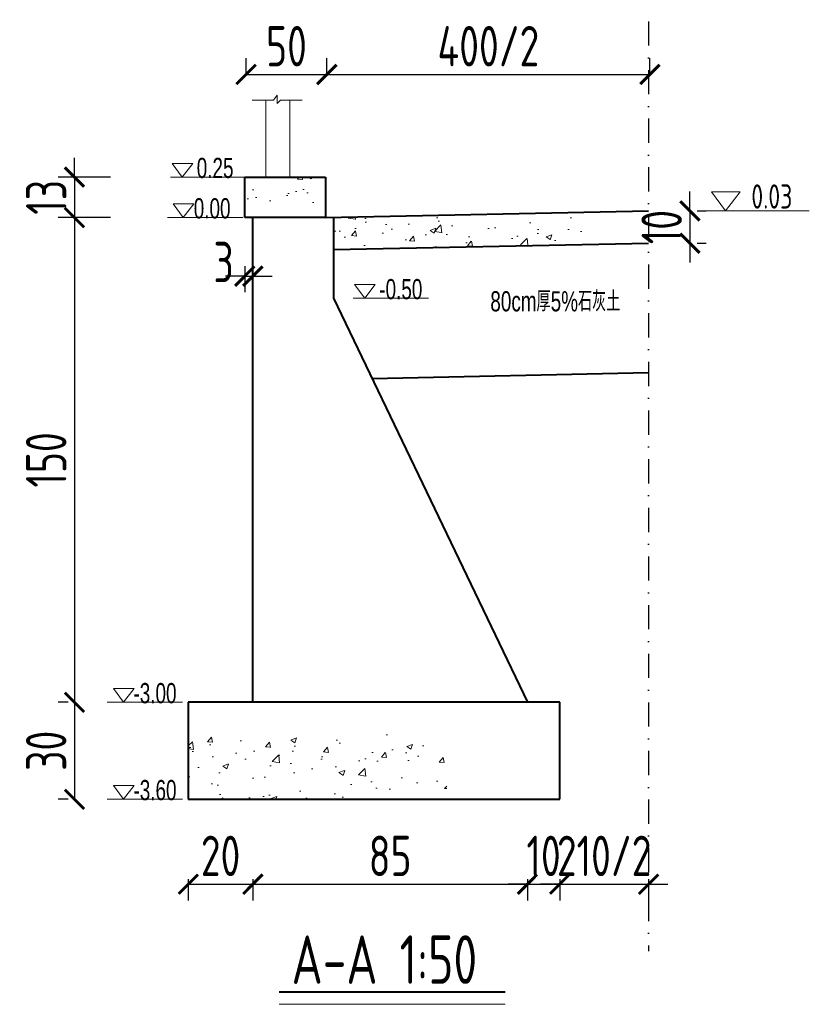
# Model space of a CAD drawing. Header units: inches. Extents: x 97745 to 142261, y 62673 to 100665.
# Tile 47 of 148: x 112619 to 113108, y 72689 to 73298. Entities that reach past the tile are written whole.
import ezdxf

# ---------------------------------------------------------------- set-up
doc = ezdxf.new("R2010")
doc.units = ezdxf.units.IN
doc.header["$MEASUREMENT"] = 0
doc.linetypes.add('DASHDOTX2', pattern=[2, 1, -0.5, 0, -0.5])
doc.layers.get('0').update_dxf_attribs({"lineweight": 15})
for name, color, linetype, lineweight in [('BM1', 7, 'Continuous', 15), ('文字', 7, 'Continuous', 20), ('轮廓线', 1, 'Continuous', 40)]:
    doc.layers.add(name, color=color, linetype=linetype, lineweight=lineweight)
doc.layers.add('轴线', color=3, linetype='DASHDOTX2')
doc.styles.add('HZTXT', font='tssdeng.shx', dxfattribs={"width": 0.75, "bigfont": 'hztxt.shx'})
doc.styles.get("Standard").update_dxf_attribs({"font": 'hztxt_e.shx', "width": 0.7, "bigfont": 'hztxt.shx'})
doc.dimstyles.new('3', dxfattribs={"dimtxt": 25, "dimasz": 12, "dimexe": 10, "dimexo": 30, "dimgap": 5, "dimtad": 1, "dimdec": 0, "dimzin": 0, "dimdsep": 46, "dimtxsty": 'HZTXT', "dimblk": 'ARCHTICK', "dimcen": 0, "dimclrt": 7, "dimazin": 2, "dimtfac": 1, "dimtdec": 0, "dimtix": 1, "dimtmove": 2, "dimatfit": 3, "dimfxl": 250, "dimtolj": 1, "dimtzin": 0, "dimarcsym": 0})

# ---------------------------------------------------------------- blocks, each defined once
blk = doc.blocks.new('_ArchTick')
at = {"color": 0, "linetype": 'ByBlock', "const_width": 0.15}
blk.add_lwpolyline([(-0.5, -0.5), (0.5, 0.5)], dxfattribs=at)
blk = doc.blocks.new('*D741')
at = {"color": 0, "lineweight": -2}
for p, q in [((112723.24, 72766.45), (112723.24, 72753.35)), ((112723.24, 72763.35), (112763.24, 72763.35)), ((112763.24, 72766.45), (112763.24, 72753.35))]:
    blk.add_line(p, q, dxfattribs=at)
at = {"color": 0, "lineweight": -2, "xscale": 12, "yscale": 12, "zscale": 12, "rotation": 180}
blk.add_blockref('_ArchTick', (112723.24, 72763.35), dxfattribs=at)
at = {"color": 0, "lineweight": -2, "xscale": 12, "yscale": 12, "zscale": 12}
blk.add_blockref('_ArchTick', (112763.24, 72763.35), dxfattribs=at)
at = {"color": 7, "insert": (112743.24, 72780.85), "char_height": 25, "attachment_point": 5, "style": 'HZTXT'}
blk.add_mtext('\\A1;20', dxfattribs=at)
blk = doc.blocks.new('*D742')
at = {"color": 0, "lineweight": -2}
for p, q in [((112763.24, 72766.45), (112763.24, 72753.35)), ((112763.24, 72763.35), (112933.24, 72763.35)), ((112933.24, 72766.45), (112933.24, 72753.35))]:
    blk.add_line(p, q, dxfattribs=at)
at = {"color": 0, "lineweight": -2, "xscale": 12, "yscale": 12, "zscale": 12, "rotation": 180}
blk.add_blockref('_ArchTick', (112763.24, 72763.35), dxfattribs=at)
at = {"color": 0, "lineweight": -2, "xscale": 12, "yscale": 12, "zscale": 12}
blk.add_blockref('_ArchTick', (112933.24, 72763.35), dxfattribs=at)
at = {"color": 7, "insert": (112848.24, 72780.85), "char_height": 25, "attachment_point": 5, "style": 'HZTXT'}
blk.add_mtext('\\A1;85', dxfattribs=at)
blk = doc.blocks.new('*D743')
at = {"color": 0, "lineweight": -2}
for p, q in [((112933.24, 72763.35), (112921.24, 72763.35)), ((112933.24, 72766.45), (112933.24, 72753.35)), ((112933.24, 72763.35), (112953.24, 72763.35)), ((112953.24, 72766.45), (112953.24, 72753.35)), ((112953.24, 72763.35), (112965.24, 72763.35))]:
    blk.add_line(p, q, dxfattribs=at)
at = {"color": 0, "lineweight": -2, "xscale": 12, "yscale": 12, "zscale": 12}
blk.add_blockref('_ArchTick', (112933.24, 72763.35), dxfattribs=at)
at = {"color": 0, "lineweight": -2, "xscale": 12, "yscale": 12, "zscale": 12, "rotation": 180}
blk.add_blockref('_ArchTick', (112953.24, 72763.35), dxfattribs=at)
at = {"color": 7, "insert": (112943.24, 72780.85), "char_height": 25, "attachment_point": 5, "style": 'HZTXT'}
blk.add_mtext('\\A1;10', dxfattribs=at)
blk = doc.blocks.new('*D744')
at = {"color": 0, "lineweight": -2}
for p, q in [((112652.77, 73200.89), (112652.77, 73212.89)), ((112675.16, 73200.89), (112642.77, 73200.89)), ((112652.77, 73200.89), (112652.77, 73175.89)), ((112675.16, 73175.89), (112642.77, 73175.89)), ((112652.77, 73175.89), (112652.77, 73163.89))]:
    blk.add_line(p, q, dxfattribs=at)
at = {"color": 0, "lineweight": -2, "xscale": 12, "yscale": 12, "zscale": 12}
for p, rotation in [((112652.77, 73200.89), 270), ((112652.77, 73175.89), 90)]:
    blk.add_blockref('_ArchTick', p, dxfattribs=dict(at, rotation=rotation))
at = {"color": 7, "insert": (112635.27, 73188.39), "char_height": 25, "attachment_point": 5, "rotation": 90, "style": 'HZTXT'}
blk.add_mtext('\\A1;13', dxfattribs=at)
blk = doc.blocks.new('*D745')
at = {"color": 0, "lineweight": -2}
for p, q in [((112648.96, 73175.89), (112642.77, 73175.89)), ((112652.77, 73175.89), (112652.77, 72875.89)), ((112648.96, 72875.89), (112642.77, 72875.89))]:
    blk.add_line(p, q, dxfattribs=at)
at = {"color": 0, "lineweight": -2, "xscale": 12, "yscale": 12, "zscale": 12}
for p, rotation in [((112652.77, 73175.89), 90), ((112652.77, 72875.89), 270)]:
    blk.add_blockref('_ArchTick', p, dxfattribs=dict(at, rotation=rotation))
at = {"color": 7, "insert": (112635.27, 73025.89), "char_height": 25, "attachment_point": 5, "rotation": 90, "style": 'HZTXT'}
blk.add_mtext('\\A1;150', dxfattribs=at)
blk = doc.blocks.new('*D746')
at = {"color": 0, "lineweight": -2}
for p, q in [((112648.96, 72875.89), (112642.77, 72875.89)), ((112652.77, 72875.89), (112652.77, 72815.89)), ((112648.96, 72815.89), (112642.77, 72815.89))]:
    blk.add_line(p, q, dxfattribs=at)
at = {"color": 0, "lineweight": -2, "xscale": 12, "yscale": 12, "zscale": 12}
for p, rotation in [((112652.77, 72875.89), 90), ((112652.77, 72815.89), 270)]:
    blk.add_blockref('_ArchTick', p, dxfattribs=dict(at, rotation=rotation))
at = {"color": 7, "insert": (112635.27, 72845.89), "char_height": 25, "attachment_point": 5, "rotation": 90, "style": 'HZTXT'}
blk.add_mtext('\\A1;30', dxfattribs=at)
blk = doc.blocks.new('三角形')
at = {"layer": '轮廓线', "color": 0, "lineweight": 20}
for p, q in [((24441.9, 199232.1), (24477.5, 199232.1)), ((24459.3, 199208.6), (24441.9, 199232.1)), ((24477.5, 199232.1), (24459.3, 199208.6))]:
    blk.add_line(p, q, dxfattribs=at)
blk = doc.blocks.new('*D750')
at = {"color": 0, "lineweight": -2}
for p, q in [((113033.86, 73179.98), (113033.86, 73191.98)), ((113033.86, 73179.98), (113033.86, 73159.98)), ((113038.24, 73179.98), (113043.86, 73179.98)), ((113033.86, 73159.98), (113033.86, 73147.98)), ((113038.24, 73159.98), (113043.86, 73159.98))]:
    blk.add_line(p, q, dxfattribs=at)
at = {"color": 0, "lineweight": -2, "xscale": 12, "yscale": 12, "zscale": 12}
for p, rotation in [((113033.86, 73179.98), 270), ((113033.86, 73159.98), 90)]:
    blk.add_blockref('_ArchTick', p, dxfattribs=dict(at, rotation=rotation))
at = {"color": 7, "insert": (113016.36, 73169.98), "char_height": 25, "attachment_point": 5, "rotation": 90, "style": 'HZTXT'}
blk.add_mtext('\\A1;10', dxfattribs=at)
blk = doc.blocks.new('*D747')
at = {"color": 0, "lineweight": -2}
for p, q in [((112759.06, 73264.61), (112759.06, 73274.41)), ((112809.06, 73264.61), (112809.06, 73274.41)), ((112759.06, 73264.41), (112809.06, 73264.41))]:
    blk.add_line(p, q, dxfattribs=at)
at = {"color": 0, "lineweight": -2, "xscale": 12, "yscale": 12, "zscale": 12, "rotation": 180}
blk.add_blockref('_ArchTick', (112759.06, 73264.41), dxfattribs=at)
at = {"color": 0, "lineweight": -2, "xscale": 12, "yscale": 12, "zscale": 12}
blk.add_blockref('_ArchTick', (112809.06, 73264.41), dxfattribs=at)
at = {"color": 7, "insert": (112784.06, 73281.91), "char_height": 25, "attachment_point": 5, "style": 'HZTXT'}
blk.add_mtext('\\A1;50', dxfattribs=at)
blk = doc.blocks.new('*D751')
at = {"color": 0, "lineweight": -2}
for p, q in [((112758.24, 73145.89), (112758.24, 73129.61)), ((112763.24, 73145.89), (112763.24, 73129.61)), ((112758.24, 73139.61), (112746.24, 73139.61)), ((112758.24, 73139.61), (112763.24, 73139.61)), ((112763.24, 73139.61), (112775.24, 73139.61))]:
    blk.add_line(p, q, dxfattribs=at)
at = {"color": 0, "lineweight": -2, "xscale": 12, "yscale": 12, "zscale": 12}
blk.add_blockref('_ArchTick', (112758.24, 73139.61), dxfattribs=at)
at = {"color": 0, "lineweight": -2, "xscale": 12, "yscale": 12, "zscale": 12, "rotation": 180}
blk.add_blockref('_ArchTick', (112763.24, 73139.61), dxfattribs=at)
at = {"color": 7, "insert": (112745.13, 73148.36), "char_height": 25, "attachment_point": 5, "style": 'HZTXT'}
blk.add_mtext('\\A1;3', dxfattribs=at)
blk = doc.blocks.new('*D748')
at = {"color": 0, "lineweight": -2}
for p, q in [((112809.06, 73264.61), (112809.06, 73274.41)), ((113009.06, 73264.61), (113009.06, 73274.41)), ((112809.06, 73264.41), (113009.06, 73264.41))]:
    blk.add_line(p, q, dxfattribs=at)
at = {"color": 0, "lineweight": -2, "xscale": 12, "yscale": 12, "zscale": 12, "rotation": 180}
blk.add_blockref('_ArchTick', (112809.06, 73264.41), dxfattribs=at)
at = {"color": 0, "lineweight": -2, "xscale": 12, "yscale": 12, "zscale": 12}
blk.add_blockref('_ArchTick', (113009.06, 73264.41), dxfattribs=at)
at = {"color": 7, "insert": (112909.06, 73281.91), "char_height": 25, "attachment_point": 5, "style": 'HZTXT'}
blk.add_mtext('\\A1;400/2', dxfattribs=at)
blk = doc.blocks.new('*D749')
at = {"color": 0, "lineweight": -2}
for p, q in [((112953.24, 72763.35), (112941.24, 72763.35)), ((112953.24, 72766.45), (112953.24, 72753.35)), ((112953.24, 72763.35), (113008.24, 72763.35)), ((113008.24, 72766.45), (113008.24, 72753.35)), ((113008.24, 72763.35), (113020.24, 72763.35))]:
    blk.add_line(p, q, dxfattribs=at)
at = {"color": 0, "lineweight": -2, "xscale": 12, "yscale": 12, "zscale": 12}
blk.add_blockref('_ArchTick', (112953.24, 72763.35), dxfattribs=at)
at = {"color": 0, "lineweight": -2, "xscale": 12, "yscale": 12, "zscale": 12, "rotation": 180}
blk.add_blockref('_ArchTick', (113008.24, 72763.35), dxfattribs=at)
at = {"color": 7, "insert": (112980.74, 72780.85), "char_height": 25, "attachment_point": 5, "style": 'HZTXT'}
blk.add_mtext('\\A1;210/2', dxfattribs=at)

msp = doc.modelspace()

# ---------------------------------------------------------------- hatches: boundary and pattern name
h = msp.add_hatch()
h.set_pattern_fill('AR-CONC', color=256, scale=5, style=0)
h.set_pattern_definition([(50, (65705.174, -27324.316), (35.863009, -3.137607), [3.75, -41.25]), (355, (65705.174, -27324.316), (-6.937567, 37.609607), [3, -33]), (100.4514, (65708.162, -27324.578), (28.925469, 34.471977), [3.18701, -35.057106]), (46.1842, (65705.174, -27314.316), (53.362052, -8.27595), [5.625, -61.875]), (96.6356, (65709.62, -27315.006), (46.733135, 48.705894), [4.780514, -52.58565]), (351.1842, (65705.174, -27314.316), (46.733097, 48.70593), [4.5, -49.5]), (21, (65710.174, -27316.816), (29.8453526, -20.1309445), [3.75, -41.25]), (326, (65710.174, -27316.816), (12.165767, 36.257502), [3, -33]), (71.4514, (65712.66, -27318.494), (42.011131, 16.126525), [3.18701, -35.057106]), (37.5, (65705.174, -27324.316), (0.6079928, 16.6446927), [0, -32.6, 0, -33.5, 0, -33.125]), (7.5, (65705.174, -27324.316), (13.153477, 19.7205856), [0, -19.1, 0, -31.85, 0, -12.625]), (327.5, (65694.024, -27324.316), (26.6911218, -1.1277436), [0, -12.5, 0, -39, 0, -51.75]), (317.5, (65689.024, -27324.316), (29.1593085, 5.005249), [0, -16.25, 0, -25.9, 0, -36.75])])
h.paths.add_polyline_path([(112758.238, 73200.89), (112758.238, 73175.89), (112763.238, 73175.89), (112808.238, 73175.89), (112808.238, 73200.89)])
h = msp.add_hatch()
h.set_pattern_fill('AR-CONC', color=256, scale=5, style=0)
h.set_pattern_definition([(50, (65705.174, -25839.316), (35.863009, -3.137607), [3.75, -41.25]), (355, (65705.174, -25839.316), (-6.937567, 37.609607), [3, -33]), (100.4514, (65708.162, -25839.578), (28.925469, 34.471977), [3.18701, -35.057106]), (46.1842, (65705.174, -25829.316), (53.362052, -8.27595), [5.625, -61.875]), (96.6356, (65709.62, -25830.006), (46.733135, 48.705894), [4.780514, -52.58565]), (351.1842, (65705.174, -25829.316), (46.733097, 48.70593), [4.5, -49.5]), (21, (65710.174, -25831.816), (29.845353, -20.1309445), [3.75, -41.25]), (326, (65710.174, -25831.816), (12.165767, 36.257502), [3, -33]), (71.4514, (65712.66, -25833.494), (42.011131, 16.126525), [3.18701, -35.057106]), (37.5, (65705.174, -25839.316), (0.6079928, 16.6446927), [0, -32.6, 0, -33.5, 0, -33.125]), (7.5, (65705.174, -25839.316), (13.153477, 19.7205856), [0, -19.1, 0, -31.85, 0, -12.625]), (327.5, (65694.024, -25839.316), (26.6911218, -1.1277436), [0, -12.5, 0, -39, 0, -51.75]), (317.5, (65689.024, -25839.316), (29.1593085, 5.005249), [0, -16.25, 0, -25.9, 0, -36.75])])
h.paths.add_polyline_path([(112970.698, 73169.822), (112969.307, 73171.111), (112972.53, 73171.111), (112970.698, 73172.528), (112970.698, 73180), (112813.238, 73176.017), (112813.238, 73156.017), (112970.698, 73160)])
h = msp.add_hatch()
h.set_pattern_fill('AR-CONC', color=256, scale=5, style=0)
h.set_pattern_definition([(50, (65705.174, -25679.316), (35.863009, -3.137607), [3.75, -41.25]), (355, (65705.174, -25679.316), (-6.937567, 37.609607), [3, -33]), (100.4514, (65708.162, -25679.578), (28.925469, 34.471977), [3.18701, -35.057106]), (46.1842, (65705.174, -25669.316), (53.362052, -8.27595), [5.625, -61.875]), (96.6356, (65709.62, -25670.006), (46.733135, 48.705894), [4.780514, -52.58565]), (351.1842, (65705.174, -25669.316), (46.733097, 48.70593), [4.5, -49.5]), (21, (65710.174, -25671.816), (29.845353, -20.1309445), [3.75, -41.25]), (326, (65710.174, -25671.816), (12.165767, 36.257502), [3, -33]), (71.4514, (65712.66, -25673.494), (42.011131, 16.126525), [3.18701, -35.057106]), (37.5, (65705.174, -25679.316), (0.6079928, 16.6446927), [0, -32.6, 0, -33.5, 0, -33.125]), (7.5, (65705.174, -25679.316), (13.153477, 19.7205856), [0, -19.1, 0, -31.85, 0, -12.625]), (327.5, (65694.024, -25679.316), (26.6911218, -1.1277436), [0, -12.5, 0, -39, 0, -51.75]), (317.5, (65689.024, -25679.316), (29.1593085, 5.005249), [0, -16.25, 0, -25.9, 0, -36.75])])
h.paths.add_polyline_path([(112723.238, 72855.89), (112723.238, 72815.89), (112883.238, 72815.89), (112883.238, 72855.89)])

# ---------------------------------------------------------------- linework, layer by layer
for p, q in [((112776.086, 73248.551), (112778.316, 73251.632)), ((112778.316, 73251.632), (112778.316, 73246.505)), ((112771.23, 73248.551), (112762.889, 73248.551)), ((112762.889, 73248.551), (112776.086, 73248.551)), ((112771.23, 73200.89), (112771.23, 73248.551)), ((112778.316, 73246.505), (112780.422, 73248.551)), ((112780.422, 73248.551), (112793.682, 73248.551)), ((112786.23, 73200.89), (112786.23, 73248.551)), ((112758.885, 73200.89), (112712.251, 73200.89)), ((112757.04, 73175.89), (112710.406, 73175.89)), ((112871.914, 73125.89), (112825.28, 73125.89)), ((112719.702, 72875.89), (112673.068, 72875.89)), ((112719.702, 72815.89), (112673.068, 72815.89)), ((112779.533, 72689.02), (112919.372, 72689.02))]:
    msp.add_line(p, q)
at = {"layer": 'BM1'}
msp.add_lwpolyline([(112813.238, 73125.89), (112813.238, 73175.993), (112808.238, 73175.89), (112763.238, 73175.89), (112763.238, 72875.89), (112933.238, 72875.89)], close=True, dxfattribs=at)
at = {"layer": '文字', "ltscale": 0.5}
msp.add_line((113107.781, 73180), (113043.214, 73180), dxfattribs=at)
at = {"layer": '轮廓线'}
for p, q in [((112758.238, 73175.89), (112758.238, 73200.89)), ((112758.238, 73200.89), (112808.238, 73200.89)), ((112808.238, 73200.89), (112808.238, 73175.89)), ((112808.238, 73175.89), (113008.238, 73179.983)), ((112808.238, 73175.89), (112758.238, 73175.89)), ((112763.238, 72875.89), (112763.238, 73175.89)), ((112813.238, 73175.89), (112813.238, 73125.89)), ((112813.238, 73156.017), (113008.238, 73159.983)), ((112813.238, 73125.89), (112933.238, 72875.89)), ((112837.011, 73076.362), (113008.238, 73079.972)), ((112953.238, 72875.89), (112723.238, 72875.89)), ((112723.238, 72875.89), (112723.238, 72815.89)), ((112953.238, 72815.89), (112953.238, 72875.89)), ((112723.238, 72815.89), (112953.238, 72815.89)), ((112779.533, 72696.813), (112919.372, 72696.813))]:
    msp.add_line(p, q, dxfattribs=at)
at = {"layer": '轴线', "ltscale": 15}
msp.add_line((113008.238, 73297.279), (113008.238, 72721.951), dxfattribs=at)

# ---------------------------------------------------------------- block references
at = {"xscale": 0.3600000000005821, "yscale": 0.3600000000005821, "zscale": 0.36}
for p in [(103914.122, 1485.811), (103914.777, 1460.811), (104027.151, 1410.811), (103877.798, 1160.811), (103877.798, 1100.811)]:
    msp.add_blockref('三角形', p, dxfattribs=at)
at = {"layer": '轮廓线', "color": 0, "xscale": 0.5, "yscale": 0.5, "zscale": 0.5}
msp.add_blockref('三角形', (100826.225, -26424.277), dxfattribs=at)

# ---------------------------------------------------------------- texts
at = {"width": 0.7}
for s, p in [('0.25', (112728.485, 73200.328)), ('0.00', (112726.64, 73175.328)), ('-0.50', (112841.514, 73125.328)), ('80cm厚5%%%石灰土', (112910.27, 73117.799)), ('-3.00', (112689.301, 72875.328)), ('-3.60', (112689.301, 72815.328))]:
    msp.add_text(s, height=12.5, dxfattribs=at).set_placement(p)
at = {"layer": '文字', "ltscale": 0.5, "style": 'HZTXT', "width": 0.75}
msp.add_text('0.03', height=15, dxfattribs=at).set_placement((113071.86, 73181.415))
at = {"layer": '文字', "style": 'HZTXT', "width": 0.75}
msp.add_text('A-A 1:50', height=30, dxfattribs=at).set_placement((112787.203, 72701.691))

# ---------------------------------------------------------------- dimensions: what is measured, and where the dimension line sits
for base, p1, p2, text, picture, middle in [((112809.061, 73264.409), (112759.061, 73234.607), (112809.061, 73234.607), '50', '*D747', (112784.061, 73281.909)), ((113009.061, 73264.409), (112809.061, 73234.607), (113009.061, 73234.607), '400/2', '*D748', (112909.061, 73281.909)), ((113008.238, 72763.354), (112953.238, 72796.454), (113008.238, 72796.454), '210/2', '*D749', (112980.738, 72780.854))]:
    dim = msp.add_linear_dim(base=base, p1=p1, p2=p2, text=text, dimstyle='3', override={"dimlfac": 0.5})
    dim.commit()
    dim.dimension.update_dxf_attribs({"geometry": picture, "text_midpoint": middle})
for base, p1, p2, picture, middle in [((112652.766515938, 73175.890272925), (112705.161866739, 73200.890272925), (112705.161866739, 73175.890272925), '*D744', (112635.266515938, 73188.390272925)), ((112652.767, 72875.89), (112678.964, 73175.89), (112678.964, 72875.89), '*D745', (112635.267, 73025.89)), ((112652.767, 72815.89), (112678.964, 72875.89), (112678.964, 72815.89), '*D746', (112635.267, 72845.89))]:
    dim = msp.add_linear_dim(base=base, p1=p1, p2=p2, angle=90, dimstyle='3', override={"dimlfac": 0.5})
    dim.commit()
    dim.dimension.update_dxf_attribs({"geometry": picture, "text_midpoint": middle})
dim = msp.add_aligned_dim(p1=(113008.238, 73179.983), p2=(113008.238, 73159.983), distance=25.624, dimstyle='3', override={"dimlfac": 0.5})
dim.commit()
dim.dimension.update_dxf_attribs({"geometry": '*D750', "text_midpoint": (113016.362, 73169.983)})
dim = msp.add_linear_dim(base=(112763.238015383, 73139.608228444), p1=(112758.238015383, 73175.890272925), p2=(112763.238015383, 73175.890272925), dimstyle='3', override={"dimlfac": 0.5})
dim.commit()
dim.dimension.update_dxf_attribs({"geometry": '*D751', "text_midpoint": (112745.13318637, 73148.358228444), "dimtype": 160})
for base, p1, p2, picture, middle in [((112763.238, 72763.354), (112723.238, 72796.454), (112763.238, 72796.454), '*D741', (112743.238, 72780.854)), ((112933.238, 72763.354), (112763.238, 72796.454), (112933.238, 72796.454), '*D742', (112848.238, 72780.854)), ((112953.238, 72763.354), (112933.238, 72796.454), (112953.238, 72796.454), '*D743', (112943.238, 72780.854))]:
    dim = msp.add_linear_dim(base=base, p1=p1, p2=p2, dimstyle='3', override={"dimlfac": 0.5})
    dim.commit()
    dim.dimension.update_dxf_attribs({"geometry": picture, "text_midpoint": middle})

doc.saveas('drawing.dxf')
